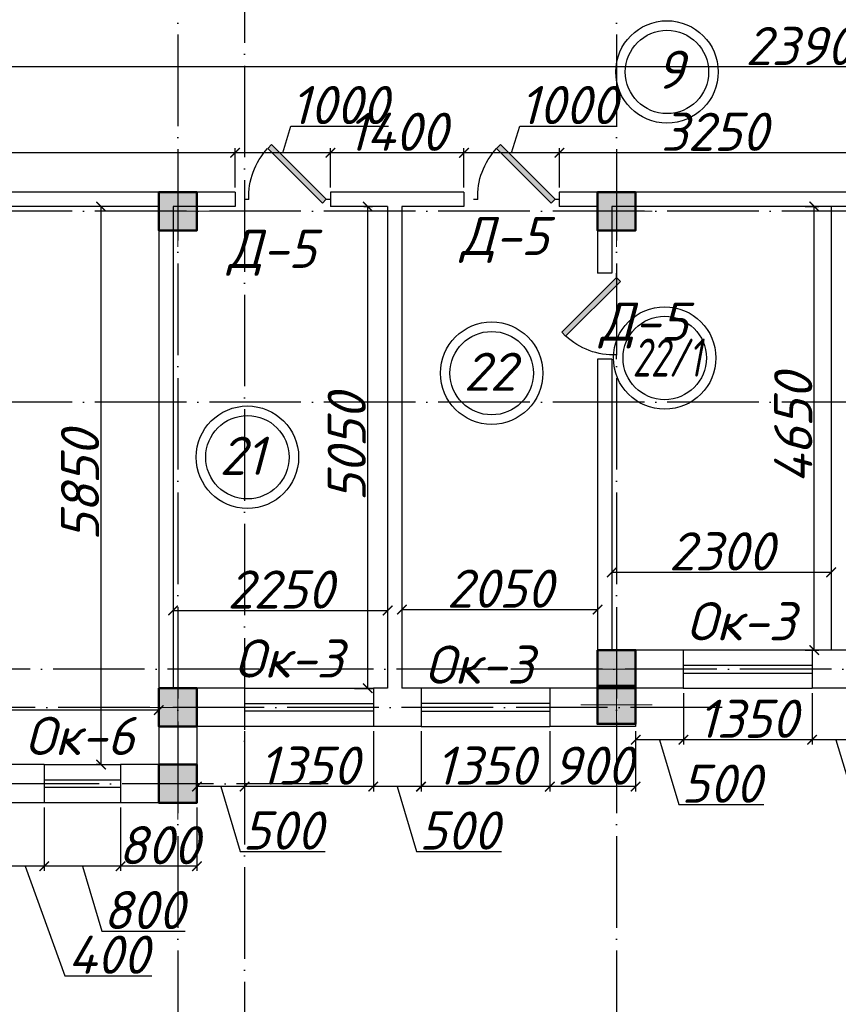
# Model space of a CAD drawing. Header units: millimetres. Extents: x 1112040 to 6903494, y -332921 to -150905.
# Tile 48 of 150: x 1539784 to 1548367, y -223034 to -212714. Entities that reach past the tile are written whole.
import ezdxf

# ---------------------------------------------------------------- set-up
doc = ezdxf.new("R2010")
doc.units = ezdxf.units.MM
doc.linetypes.add('ACAD_ISO04W100', pattern=[30, 24, -3, 0, -3])
doc.layers.add('kolonn', color=7, linetype='Continuous')
doc.layers.add('os', color=253, linetype='Continuous')
doc.styles.get("Standard").update_dxf_attribs({"font": 'isocpeui.ttf'})
doc.dimstyles.new('ISO-25', dxfattribs={"dimtxt": 400, "dimasz": 100, "dimexe": 50, "dimexo": 50, "dimgap": 20, "dimtad": 1, "dimdec": 0, "dimtxsty": 'Standard', "dimblk": 'ARCHTICK', "dimcen": 20, "dimclrd": 1, "dimclre": 1, "dimadec": 0, "dimazin": 0, "dimtfac": 1, "dimtdec": 0, "dimtmove": 0, "dimatfit": 3, "dimldrblk": 'ARCHTICK', "dimfxl": 1, "dimarcsym": 0})

# ---------------------------------------------------------------- blocks, each defined once
blk = doc.blocks.new('ghsdd')
at = {"ltscale": 50}
h = blk.add_hatch(color=256, dxfattribs=at)
h.paths.add_polyline_path([(0, 200), (-200, 200), (-200, 0), (0, 0)])
h.paths.add_polyline_path([(200, 0), (200, 200), (0, 200), (0, 0)])
h.paths.add_polyline_path([(0, 0), (-200, 0), (-200, -200), (0, -200)])
h.paths.add_polyline_path([(0, 0), (0, -200), (200, -200), (200, 0)])
at = {"lineweight": 0}
for p, q in [((0, -374), (0, 374)), ((-374, 0), (374, 0))]:
    blk.add_line(p, q, dxfattribs=at)
at = {"lineweight": 50, "ltscale": 50}
blk.add_lwpolyline([(200, 200), (200, -200), (-200, -200), (-200, 200), (200, 200)], dxfattribs=at)
blk = doc.blocks.new('jfgjhsdf')
blk.add_hatch(color=1).paths.add_polyline_path([(-593, 731), (-637, 687), (0, 50), (44, 94)])
at = {"color": 1}
for p, q in [((0, 1000), (0, 950)), ((0, 50), (0, 0))]:
    blk.add_line(p, q, dxfattribs=at)
blk.add_lwpolyline([(0, 50), (-637, 687), (-593, 731), (44, 94), (0, 50)], dxfattribs=at)
blk.add_arc((-33, 130), 821, 87.662, 132.9147, dxfattribs=at)
blk = doc.blocks.new('_ArchTick')
at = {"color": 0, "linetype": 'ByBlock', "const_width": 0.15}
blk.add_lwpolyline([(-0.5, -0.5), (0.5, 0.5)], dxfattribs=at)
blk = doc.blocks.new('*D2429')
at = {"color": 1, "lineweight": -2, "transparency": 16777216}
for p, q in [((1536142, -213441), (1536142, -213160)), ((1560042, -213441), (1560042, -213160)), ((1560042, -213210), (1536142, -213210))]:
    blk.add_line(p, q, dxfattribs=at)
at = {"color": 1, "lineweight": -2, "transparency": 16777216, "xscale": 100, "yscale": 100, "zscale": 100, "rotation": 180}
blk.add_blockref('_ArchTick', (1536142, -213210), dxfattribs=at)
at = {"color": 1, "lineweight": -2, "transparency": 16777216, "xscale": 100, "yscale": 100, "zscale": 100}
blk.add_blockref('_ArchTick', (1560042, -213210), dxfattribs=at)
at = {"color": 0, "transparency": 16777216, "insert": (1548092, -212990), "char_height": 400, "attachment_point": 5}
blk.add_mtext('23900', dxfattribs=at)
blk = doc.blocks.new('*D2497')
at = {"color": 1, "lineweight": -2, "transparency": 16777216}
for p, q in [((1536542, -219772), (1536542, -219999)), ((1541242, -219772), (1541242, -219999)), ((1536542, -219949), (1541242, -219949))]:
    blk.add_line(p, q, dxfattribs=at)
at = {"color": 1, "lineweight": -2, "transparency": 16777216, "xscale": 100, "yscale": 100, "zscale": 100, "rotation": 180}
blk.add_blockref('_ArchTick', (1536542, -219949), dxfattribs=at)
at = {"color": 1, "lineweight": -2, "transparency": 16777216, "xscale": 100, "yscale": 100, "zscale": 100}
blk.add_blockref('_ArchTick', (1541242, -219949), dxfattribs=at)
at = {"color": 0, "transparency": 16777216, "insert": (1538892, -219726), "char_height": 400, "attachment_point": 5}
blk.add_mtext('4700', dxfattribs=at)
blk = doc.blocks.new('*D2498')
at = {"color": 1, "lineweight": -2, "transparency": 16777216}
for p, q in [((1540636, -214672), (1540587, -214672)), ((1540637, -220522), (1540637, -214672)), ((1540636, -220522), (1540587, -220522))]:
    blk.add_line(p, q, dxfattribs=at)
at = {"color": 1, "lineweight": -2, "transparency": 16777216, "xscale": 100, "yscale": 100, "zscale": 100}
for p, rotation in [((1540637, -214672), 90), ((1540637, -220522), 270)]:
    blk.add_blockref('_ArchTick', p, dxfattribs=dict(at, rotation=rotation))
at = {"color": 0, "transparency": 16777216, "insert": (1540417, -217597), "char_height": 400, "attachment_point": 5, "rotation": 90}
blk.add_mtext('5850', dxfattribs=at)
blk = doc.blocks.new('*D2430')
at = {"color": 1, "lineweight": -2, "transparency": 16777216}
for p, q in [((1541392, -218857), (1541392, -218956)), ((1543642, -218857), (1543642, -218956)), ((1541392, -218906), (1543642, -218906))]:
    blk.add_line(p, q, dxfattribs=at)
at = {"color": 1, "lineweight": -2, "transparency": 16777216, "xscale": 100, "yscale": 100, "zscale": 100, "rotation": 180}
blk.add_blockref('_ArchTick', (1541392, -218906), dxfattribs=at)
at = {"color": 1, "lineweight": -2, "transparency": 16777216, "xscale": 100, "yscale": 100, "zscale": 100}
blk.add_blockref('_ArchTick', (1543642, -218906), dxfattribs=at)
at = {"color": 0, "transparency": 16777216, "insert": (1542517, -218686), "char_height": 400, "attachment_point": 5}
blk.add_mtext('2250', dxfattribs=at)
blk = doc.blocks.new('*D2431')
at = {"color": 1, "lineweight": -2, "transparency": 16777216}
for p, q in [((1543792, -218704), (1543792, -218947)), ((1545842, -218704), (1545842, -218947)), ((1543792, -218897), (1545842, -218897))]:
    blk.add_line(p, q, dxfattribs=at)
at = {"color": 1, "lineweight": -2, "transparency": 16777216, "xscale": 100, "yscale": 100, "zscale": 100, "rotation": 180}
blk.add_blockref('_ArchTick', (1543792, -218897), dxfattribs=at)
at = {"color": 1, "lineweight": -2, "transparency": 16777216, "xscale": 100, "yscale": 100, "zscale": 100}
blk.add_blockref('_ArchTick', (1545842, -218897), dxfattribs=at)
at = {"color": 0, "transparency": 16777216, "insert": (1544817, -218677), "char_height": 400, "attachment_point": 5}
blk.add_mtext('2050', dxfattribs=at)
blk = doc.blocks.new('*D2499')
at = {"color": 1, "lineweight": -2, "transparency": 16777216}
for p, q in [((1543392, -214672), (1543483, -214672)), ((1543433, -219722), (1543433, -214672)), ((1543295, -219722), (1543483, -219722))]:
    blk.add_line(p, q, dxfattribs=at)
at = {"color": 1, "lineweight": -2, "transparency": 16777216, "xscale": 100, "yscale": 100, "zscale": 100}
for p, rotation in [((1543433, -214672), 90), ((1543433, -219722), 270)]:
    blk.add_blockref('_ArchTick', p, dxfattribs=dict(at, rotation=rotation))
at = {"color": 0, "transparency": 16777216, "insert": (1543213, -217197), "char_height": 400, "attachment_point": 5, "rotation": 90}
blk.add_mtext('5050', dxfattribs=at)
blk = doc.blocks.new('*D2432')
at = {"color": 1, "lineweight": -2, "transparency": 16777216}
for p, q in [((1545992, -218420), (1545992, -218556)), ((1548292, -218420), (1548292, -218556)), ((1545992, -218506), (1548292, -218506))]:
    blk.add_line(p, q, dxfattribs=at)
at = {"color": 1, "lineweight": -2, "transparency": 16777216, "xscale": 100, "yscale": 100, "zscale": 100, "rotation": 180}
blk.add_blockref('_ArchTick', (1545992, -218506), dxfattribs=at)
at = {"color": 1, "lineweight": -2, "transparency": 16777216, "xscale": 100, "yscale": 100, "zscale": 100}
blk.add_blockref('_ArchTick', (1548292, -218506), dxfattribs=at)
at = {"color": 0, "transparency": 16777216, "insert": (1547142, -218286), "char_height": 400, "attachment_point": 5}
blk.add_mtext('2300', dxfattribs=at)
blk = doc.blocks.new('*D2500')
at = {"color": 1, "lineweight": -2, "transparency": 16777216}
for p, q in [((1548021, -214672), (1548164, -214672)), ((1548114, -219322), (1548114, -214672)), ((1548021, -219322), (1548164, -219322))]:
    blk.add_line(p, q, dxfattribs=at)
at = {"color": 1, "lineweight": -2, "transparency": 16777216, "xscale": 100, "yscale": 100, "zscale": 100}
for p, rotation in [((1548114, -214672), 90), ((1548114, -219322), 270)]:
    blk.add_blockref('_ArchTick', p, dxfattribs=dict(at, rotation=rotation))
at = {"color": 0, "transparency": 16777216, "insert": (1547894, -216997), "char_height": 400, "attachment_point": 5, "rotation": 90}
blk.add_mtext('4650', dxfattribs=at)
blk = doc.blocks.new('*D2617')
at = {"color": 1, "lineweight": -2, "transparency": 16777216}
for p, q in [((1548092, -219772), (1548092, -220311)), ((1548592, -219772), (1548592, -220311)), ((1548592, -220261), (1548092, -220261)), ((1548342, -220261), (1548546, -220941)), ((1548546, -220941), (1549436, -220941))]:
    blk.add_line(p, q, dxfattribs=at)
at = {"color": 1, "lineweight": -2, "transparency": 16777216, "xscale": 100, "yscale": 100, "zscale": 100, "rotation": 180}
blk.add_blockref('_ArchTick', (1548092, -220261), dxfattribs=at)
at = {"color": 1, "lineweight": -2, "transparency": 16777216, "xscale": 100, "yscale": 100, "zscale": 100}
blk.add_blockref('_ArchTick', (1548592, -220261), dxfattribs=at)
at = {"color": 0, "transparency": 16777216, "insert": (1548991, -220721), "char_height": 400, "attachment_point": 5}
blk.add_mtext('500', dxfattribs=at)
blk = doc.blocks.new('*D2618')
at = {"color": 1, "lineweight": -2, "transparency": 16777216}
for p, q in [((1546742, -219772), (1546742, -220311)), ((1548092, -219772), (1548092, -220311)), ((1548092, -220261), (1546742, -220261))]:
    blk.add_line(p, q, dxfattribs=at)
at = {"color": 1, "lineweight": -2, "transparency": 16777216, "xscale": 100, "yscale": 100, "zscale": 100, "rotation": 180}
blk.add_blockref('_ArchTick', (1546742, -220261), dxfattribs=at)
at = {"color": 1, "lineweight": -2, "transparency": 16777216, "xscale": 100, "yscale": 100, "zscale": 100}
blk.add_blockref('_ArchTick', (1548092, -220261), dxfattribs=at)
at = {"color": 0, "transparency": 16777216, "insert": (1547417, -220041), "char_height": 400, "attachment_point": 5}
blk.add_mtext('1350', dxfattribs=at)
blk = doc.blocks.new('*D2619')
at = {"color": 1, "lineweight": -2, "transparency": 16777216}
for p, q in [((1546742, -219772), (1546742, -220311)), ((1546242, -220172), (1546242, -220311)), ((1546742, -220261), (1546242, -220261)), ((1546492, -220261), (1546696, -220941)), ((1546696, -220941), (1547586, -220941))]:
    blk.add_line(p, q, dxfattribs=at)
at = {"color": 1, "lineweight": -2, "transparency": 16777216, "xscale": 100, "yscale": 100, "zscale": 100, "rotation": 180}
blk.add_blockref('_ArchTick', (1546242, -220261), dxfattribs=at)
at = {"color": 1, "lineweight": -2, "transparency": 16777216, "xscale": 100, "yscale": 100, "zscale": 100}
blk.add_blockref('_ArchTick', (1546742, -220261), dxfattribs=at)
at = {"color": 0, "transparency": 16777216, "insert": (1547141, -220721), "char_height": 400, "attachment_point": 5}
blk.add_mtext('500', dxfattribs=at)
blk = doc.blocks.new('*D2620')
at = {"color": 1, "lineweight": -2, "transparency": 16777216}
for p, q in [((1545342, -220172), (1545342, -220802)), ((1546242, -220172), (1546242, -220802)), ((1546242, -220752), (1545342, -220752))]:
    blk.add_line(p, q, dxfattribs=at)
at = {"color": 1, "lineweight": -2, "transparency": 16777216, "xscale": 100, "yscale": 100, "zscale": 100, "rotation": 180}
blk.add_blockref('_ArchTick', (1545342, -220752), dxfattribs=at)
at = {"color": 1, "lineweight": -2, "transparency": 16777216, "xscale": 100, "yscale": 100, "zscale": 100}
blk.add_blockref('_ArchTick', (1546242, -220752), dxfattribs=at)
at = {"color": 0, "transparency": 16777216, "insert": (1545792, -220532), "char_height": 400, "attachment_point": 5}
blk.add_mtext('900', dxfattribs=at)
blk = doc.blocks.new('*D2621')
at = {"color": 1, "lineweight": -2, "transparency": 16777216}
for p, q in [((1543992, -220172), (1543992, -220802)), ((1545342, -220172), (1545342, -220802)), ((1545342, -220752), (1543992, -220752))]:
    blk.add_line(p, q, dxfattribs=at)
at = {"color": 1, "lineweight": -2, "transparency": 16777216, "xscale": 100, "yscale": 100, "zscale": 100, "rotation": 180}
blk.add_blockref('_ArchTick', (1543992, -220752), dxfattribs=at)
at = {"color": 1, "lineweight": -2, "transparency": 16777216, "xscale": 100, "yscale": 100, "zscale": 100}
blk.add_blockref('_ArchTick', (1545342, -220752), dxfattribs=at)
at = {"color": 0, "transparency": 16777216, "insert": (1544667, -220532), "char_height": 400, "attachment_point": 5}
blk.add_mtext('1350', dxfattribs=at)
blk = doc.blocks.new('*D2622')
at = {"color": 1, "lineweight": -2, "transparency": 16777216}
for p, q in [((1543492, -220172), (1543492, -220802)), ((1543992, -220172), (1543992, -220802)), ((1543992, -220752), (1543492, -220752)), ((1543742, -220752), (1543946, -221432)), ((1543946, -221432), (1544836, -221432))]:
    blk.add_line(p, q, dxfattribs=at)
at = {"color": 1, "lineweight": -2, "transparency": 16777216, "xscale": 100, "yscale": 100, "zscale": 100, "rotation": 180}
blk.add_blockref('_ArchTick', (1543492, -220752), dxfattribs=at)
at = {"color": 1, "lineweight": -2, "transparency": 16777216, "xscale": 100, "yscale": 100, "zscale": 100}
blk.add_blockref('_ArchTick', (1543992, -220752), dxfattribs=at)
at = {"color": 0, "transparency": 16777216, "insert": (1544391, -221212), "char_height": 400, "attachment_point": 5}
blk.add_mtext('500', dxfattribs=at)
blk = doc.blocks.new('*D2623')
at = {"color": 1, "lineweight": -2, "transparency": 16777216}
for p, q in [((1542142, -220172), (1542142, -220802)), ((1543492, -220172), (1543492, -220802)), ((1543492, -220752), (1542142, -220752))]:
    blk.add_line(p, q, dxfattribs=at)
at = {"color": 1, "lineweight": -2, "transparency": 16777216, "xscale": 100, "yscale": 100, "zscale": 100, "rotation": 180}
blk.add_blockref('_ArchTick', (1542142, -220752), dxfattribs=at)
at = {"color": 1, "lineweight": -2, "transparency": 16777216, "xscale": 100, "yscale": 100, "zscale": 100}
blk.add_blockref('_ArchTick', (1543492, -220752), dxfattribs=at)
at = {"color": 0, "transparency": 16777216, "insert": (1542817, -220532), "char_height": 400, "attachment_point": 5}
blk.add_mtext('1350', dxfattribs=at)
blk = doc.blocks.new('*D2624')
at = {"color": 1, "lineweight": -2, "transparency": 16777216}
for p, q in [((1542142, -220172), (1542142, -220802)), ((1541642, -220456), (1541642, -220802)), ((1542142, -220752), (1541642, -220752)), ((1541892, -220752), (1542096, -221432)), ((1542096, -221432), (1542986, -221432))]:
    blk.add_line(p, q, dxfattribs=at)
at = {"color": 1, "lineweight": -2, "transparency": 16777216, "xscale": 100, "yscale": 100, "zscale": 100, "rotation": 180}
blk.add_blockref('_ArchTick', (1541642, -220752), dxfattribs=at)
at = {"color": 1, "lineweight": -2, "transparency": 16777216, "xscale": 100, "yscale": 100, "zscale": 100}
blk.add_blockref('_ArchTick', (1542142, -220752), dxfattribs=at)
at = {"color": 0, "transparency": 16777216, "insert": (1542541, -221212), "char_height": 400, "attachment_point": 5}
blk.add_mtext('500', dxfattribs=at)
blk = doc.blocks.new('*D2625')
at = {"color": 1, "lineweight": -2, "transparency": 16777216}
for p, q in [((1540842, -220972), (1540842, -221636)), ((1541642, -220972), (1541642, -221636)), ((1541642, -221586), (1540842, -221586))]:
    blk.add_line(p, q, dxfattribs=at)
at = {"color": 1, "lineweight": -2, "transparency": 16777216, "xscale": 100, "yscale": 100, "zscale": 100, "rotation": 180}
blk.add_blockref('_ArchTick', (1540842, -221586), dxfattribs=at)
at = {"color": 1, "lineweight": -2, "transparency": 16777216, "xscale": 100, "yscale": 100, "zscale": 100}
blk.add_blockref('_ArchTick', (1541642, -221586), dxfattribs=at)
at = {"color": 0, "transparency": 16777216, "insert": (1541242, -221366), "char_height": 400, "attachment_point": 5}
blk.add_mtext('800', dxfattribs=at)
blk = doc.blocks.new('*D2626')
at = {"color": 1, "lineweight": -2, "transparency": 16777216}
for p, q in [((1540042, -220972), (1540042, -221636)), ((1540842, -220972), (1540842, -221636)), ((1540842, -221586), (1540042, -221586)), ((1540442, -221586), (1540646, -222266)), ((1540646, -222266), (1541518, -222266))]:
    blk.add_line(p, q, dxfattribs=at)
at = {"color": 1, "lineweight": -2, "transparency": 16777216, "xscale": 100, "yscale": 100, "zscale": 100, "rotation": 180}
blk.add_blockref('_ArchTick', (1540042, -221586), dxfattribs=at)
at = {"color": 1, "lineweight": -2, "transparency": 16777216, "xscale": 100, "yscale": 100, "zscale": 100}
blk.add_blockref('_ArchTick', (1540842, -221586), dxfattribs=at)
at = {"color": 0, "transparency": 16777216, "insert": (1541082, -222046), "char_height": 400, "attachment_point": 5}
blk.add_mtext('800', dxfattribs=at)
blk = doc.blocks.new('*D2627')
at = {"color": 1, "lineweight": -2, "transparency": 16777216}
for p, q in [((1539642, -220972), (1539642, -221636)), ((1540042, -220972), (1540042, -221636)), ((1540042, -221586), (1539642, -221586)), ((1539842, -221586), (1540259, -222734)), ((1540259, -222734), (1541168, -222734))]:
    blk.add_line(p, q, dxfattribs=at)
at = {"color": 1, "lineweight": -2, "transparency": 16777216, "xscale": 100, "yscale": 100, "zscale": 100, "rotation": 180}
blk.add_blockref('_ArchTick', (1539642, -221586), dxfattribs=at)
at = {"color": 1, "lineweight": -2, "transparency": 16777216, "xscale": 100, "yscale": 100, "zscale": 100}
blk.add_blockref('_ArchTick', (1540042, -221586), dxfattribs=at)
at = {"color": 0, "transparency": 16777216, "insert": (1540714, -222514), "char_height": 400, "attachment_point": 5}
blk.add_mtext('400', dxfattribs=at)
blk = doc.blocks.new('*D2885')
at = {"color": 1, "lineweight": -2, "transparency": 16777216}
for p, q in [((1545442, -214472), (1545442, -214059)), ((1548692, -214109), (1545442, -214109)), ((1548692, -214472), (1548692, -214059))]:
    blk.add_line(p, q, dxfattribs=at)
at = {"color": 1, "lineweight": -2, "transparency": 16777216, "xscale": 100, "yscale": 100, "zscale": 100, "rotation": 180}
blk.add_blockref('_ArchTick', (1545442, -214109), dxfattribs=at)
at = {"color": 1, "lineweight": -2, "transparency": 16777216, "xscale": 100, "yscale": 100, "zscale": 100}
blk.add_blockref('_ArchTick', (1548692, -214109), dxfattribs=at)
at = {"color": 0, "transparency": 16777216, "insert": (1547067, -213889), "char_height": 400, "attachment_point": 5}
blk.add_mtext('3250', dxfattribs=at)
blk = doc.blocks.new('*D2886')
at = {"color": 1, "lineweight": -2, "transparency": 16777216}
for p, q in [((1544942, -214109), (1545026, -213829)), ((1545026, -213829), (1546049, -213829)), ((1544442, -214472), (1544442, -214059)), ((1545442, -214109), (1544442, -214109)), ((1545442, -214472), (1545442, -214059))]:
    blk.add_line(p, q, dxfattribs=at)
at = {"color": 1, "lineweight": -2, "transparency": 16777216, "xscale": 100, "yscale": 100, "zscale": 100, "rotation": 180}
blk.add_blockref('_ArchTick', (1544442, -214109), dxfattribs=at)
at = {"color": 1, "lineweight": -2, "transparency": 16777216, "xscale": 100, "yscale": 100, "zscale": 100}
blk.add_blockref('_ArchTick', (1545442, -214109), dxfattribs=at)
at = {"color": 0, "transparency": 16777216, "insert": (1545537, -213609), "char_height": 400, "attachment_point": 5}
blk.add_mtext('1000', dxfattribs=at)
blk = doc.blocks.new('*D2887')
at = {"color": 1, "lineweight": -2, "transparency": 16777216}
for p, q in [((1543042, -214472), (1543042, -214059)), ((1544442, -214109), (1543042, -214109)), ((1544442, -214472), (1544442, -214059))]:
    blk.add_line(p, q, dxfattribs=at)
at = {"color": 1, "lineweight": -2, "transparency": 16777216, "xscale": 100, "yscale": 100, "zscale": 100, "rotation": 180}
blk.add_blockref('_ArchTick', (1543042, -214109), dxfattribs=at)
at = {"color": 1, "lineweight": -2, "transparency": 16777216, "xscale": 100, "yscale": 100, "zscale": 100}
blk.add_blockref('_ArchTick', (1544442, -214109), dxfattribs=at)
at = {"color": 0, "transparency": 16777216, "insert": (1543742, -213889), "char_height": 400, "attachment_point": 5}
blk.add_mtext('1400', dxfattribs=at)
blk = doc.blocks.new('*D2888')
at = {"color": 1, "lineweight": -2, "transparency": 16777216}
for p, q in [((1542542, -214109), (1542626, -213829)), ((1542626, -213829), (1543649, -213829)), ((1542042, -214472), (1542042, -214059)), ((1543042, -214109), (1542042, -214109)), ((1543042, -214472), (1543042, -214059))]:
    blk.add_line(p, q, dxfattribs=at)
at = {"color": 1, "lineweight": -2, "transparency": 16777216, "xscale": 100, "yscale": 100, "zscale": 100, "rotation": 180}
blk.add_blockref('_ArchTick', (1542042, -214109), dxfattribs=at)
at = {"color": 1, "lineweight": -2, "transparency": 16777216, "xscale": 100, "yscale": 100, "zscale": 100}
blk.add_blockref('_ArchTick', (1543042, -214109), dxfattribs=at)
at = {"color": 0, "transparency": 16777216, "insert": (1543137, -213609), "char_height": 400, "attachment_point": 5}
blk.add_mtext('1000', dxfattribs=at)
blk = doc.blocks.new('*D2889')
at = {"color": 1, "lineweight": -2, "transparency": 16777216}
for p, q in [((1536142, -214472), (1536142, -214059)), ((1542042, -214109), (1536142, -214109)), ((1542042, -214472), (1542042, -214059))]:
    blk.add_line(p, q, dxfattribs=at)
at = {"color": 1, "lineweight": -2, "transparency": 16777216, "xscale": 100, "yscale": 100, "zscale": 100, "rotation": 180}
blk.add_blockref('_ArchTick', (1536142, -214109), dxfattribs=at)
at = {"color": 1, "lineweight": -2, "transparency": 16777216, "xscale": 100, "yscale": 100, "zscale": 100}
blk.add_blockref('_ArchTick', (1542042, -214109), dxfattribs=at)
at = {"color": 0, "transparency": 16777216, "insert": (1539092, -213889), "char_height": 400, "attachment_point": 5}
blk.add_mtext('5900', dxfattribs=at)
blk = doc.blocks.new('swww222s')
at = {"color": 1}
for centre, radius in [((16795, -33798), 537), ((16795, -33798), 437), ((16771, -36796), 537), ((14957, -36955), 537), ((16771, -36796), 437), ((14957, -36955), 437), ((12396, -37836), 537), ((12396, -37836), 437)]:
    blk.add_circle(centre, radius, dxfattribs=at)
for s, p in [('9', (16680, -33974)), ('22', (14664, -37140)), ('21', (12103, -38021))]:
    blk.add_text(s, height=400, dxfattribs=at).set_placement(p)
at = {"color": 1, "width": 0.7}
blk.add_text('22/1', height=400, dxfattribs=at).set_placement((16433, -36992))

msp = doc.modelspace()

# ---------------------------------------------------------------- linework, layer by layer
at = {"lineweight": 30}
for p, q in [((1542041.8, -214521.9), (1536141.8, -214521.9)), ((1542041.8, -214521.9), (1542041.8, -214671.9)), ((1543041.8, -214521.9), (1543041.8, -214671.9)), ((1544441.8, -214521.9), (1543041.8, -214521.9)), ((1544441.8, -214521.9), (1544441.8, -214671.9)), ((1548691.8, -214521.9), (1545441.8, -214521.9)), ((1545441.8, -214521.9), (1545441.8, -214671.9)), ((1541241.8, -214671.9), (1536291.8, -214671.9)), ((1541241.8, -214671.9), (1541241.8, -220521.9)), ((1542041.8, -214671.9), (1541391.8, -214671.9)), ((1541391.8, -214671.9), (1541391.8, -219721.9)), ((1543641.8, -214671.9), (1543041.8, -214671.9)), ((1543641.8, -214671.9), (1543641.8, -219721.9)), ((1543791.8, -214671.9), (1543791.8, -219721.9)), ((1544441.8, -214671.9), (1543791.8, -214671.9)), ((1545841.8, -214671.9), (1545441.8, -214671.9)), ((1545841.8, -214671.9), (1545841.8, -215371.9)), ((1548691.8, -214671.9), (1545991.8, -214671.9)), ((1545991.8, -214671.9), (1545991.8, -215371.9)), ((1548291.8, -214671.9), (1548291.8, -219321.9)), ((1545991.8, -215371.9), (1545841.8, -215371.9)), ((1545991.8, -216271.9), (1545841.8, -216271.9)), ((1545841.8, -216271.9), (1545841.8, -219721.9)), ((1545991.8, -216271.9), (1545991.8, -219321.9)), ((1546741.8, -219321.9), (1545991.8, -219321.9)), ((1546741.8, -219321.9), (1546741.8, -219721.9)), ((1548591.8, -219321.9), (1548091.8, -219321.9)), ((1548091.8, -219321.9), (1548091.8, -219721.9)), ((1542141.8, -219721.9), (1541241.8, -219721.9)), ((1542141.8, -219721.9), (1542141.8, -220121.9)), ((1543491.8, -219721.9), (1543491.8, -220121.9)), ((1543641.8, -219721.9), (1543491.8, -219721.9)), ((1543991.8, -219721.9), (1543791.8, -219721.9)), ((1543991.8, -219721.9), (1543991.8, -220121.9)), ((1545341.8, -219721.9), (1545341.8, -220121.9)), ((1545841.8, -219721.9), (1545341.8, -219721.9)), ((1546741.8, -219721.9), (1546241.8, -219721.9)), ((1546241.8, -219721.9), (1546241.8, -220121.9)), ((1548591.8, -219721.9), (1548091.8, -219721.9)), ((1542141.8, -220121.9), (1541641.8, -220121.9)), ((1541641.8, -220121.9), (1541641.8, -220921.9)), ((1543991.8, -220121.9), (1543491.8, -220121.9)), ((1546241.8, -220121.9), (1545341.8, -220121.9)), ((1540041.8, -220521.9), (1539641.8, -220521.9)), ((1540041.8, -220521.9), (1540041.8, -220921.9)), ((1540841.8, -220521.9), (1540841.8, -220921.9)), ((1541241.8, -220521.9), (1540841.8, -220521.9)), ((1540041.8, -220921.9), (1539641.8, -220921.9)), ((1541641.8, -220921.9), (1540841.8, -220921.9))]:
    msp.add_line(p, q, dxfattribs=at)
at = {"color": 1}
for p, q in [((1548091.8, -219321.9), (1546741.8, -219321.9)), ((1548091.8, -219481.9), (1546741.8, -219481.9)), ((1546741.8, -219561.9), (1548091.8, -219561.9)), ((1542141.8, -219721.9), (1543491.8, -219721.9)), ((1545341.8, -219721.9), (1543991.8, -219721.9)), ((1546741.8, -219721.9), (1548091.8, -219721.9)), ((1542141.8, -219881.9), (1543491.8, -219881.9)), ((1545341.8, -219881.9), (1543991.8, -219881.9)), ((1543491.8, -219961.9), (1542141.8, -219961.9)), ((1543991.8, -219961.9), (1545341.8, -219961.9)), ((1543491.8, -220121.9), (1542141.8, -220121.9)), ((1543991.8, -220121.9), (1545341.8, -220121.9)), ((1540041.8, -220521.9), (1540841.8, -220521.9)), ((1540041.8, -220681.9), (1540841.8, -220681.9)), ((1540841.8, -220761.9), (1540041.8, -220761.9)), ((1540841.8, -220921.9), (1540041.8, -220921.9))]:
    msp.add_line(p, q, dxfattribs=at)
at = {"layer": 'os', "linetype": 'ACAD_ISO04W100', "ltscale": 40}
for p, q in [((1541441.8, -164865.7), (1541441.8, -226089.4)), ((1546041.8, -164865.7), (1546041.8, -226089.4)), ((1542141.8, -190394.5), (1542141.8, -226089.4)), ((1569135.1, -214721.9), (1484191.9, -214721.9)), ((1569135.1, -216721.9), (1484191.9, -216721.9)), ((1561494.9, -219521.9), (1484191.9, -219521.9)), ((1547148.5, -219921.9), (1484191.9, -219921.9)), ((1543017.7, -220721.9), (1484191.9, -220721.9))]:
    msp.add_line(p, q, dxfattribs=at)

# ---------------------------------------------------------------- block references
msp.add_blockref('swww222s', (1529775.5, -179463.8))
at = {"zscale": 0.9000000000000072}
for p, xscale, yscale, rotation in [((1543041.8, -214596.9), -0.8999999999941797, 0.8999999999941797, 90), ((1545441.8, -214596.9), -0.8999999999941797, 0.8999999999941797, 90), ((1546041.8, -215371.9), -0.8999999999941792, 0.8999999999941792, 180)]:
    msp.add_blockref('jfgjhsdf', p, dxfattribs=dict(at, xscale=xscale, yscale=yscale, rotation=rotation))
at = {"layer": 'kolonn', "xscale": -1}
for p in [(1541441.8, -214721.9), (1546041.8, -214721.9), (1546041.8, -219521.9), (1541441.8, -219921.9), (1546041.8, -219895.5), (1541441.8, -220721.9)]:
    msp.add_blockref('ghsdd', p, dxfattribs=at)

# ---------------------------------------------------------------- texts
at = {"color": 1}
for s, p in [('Д-5', (1544406.8, -215180.8)), ('Д-5', (1541966.5, -215315.4)), ('Д-5', (1545866.5, -216078.3)), ('Ок-3', (1546773.9, -219219)), ('Ок-3', (1542034.9, -219609.5)), ('Ок-3', (1544030, -219673.6)), ('Ок-6', (1539839, -220420.7))]:
    msp.add_text(s, height=400, dxfattribs=at).set_placement(p)

# ---------------------------------------------------------------- dimensions: what is measured, and where the dimension line sits
for base, p1, p2, picture, middle in [((1536141.8, -213210.5), (1560041.8, -213491.3), (1536141.8, -213491.3), '*D2429', (1548091.8, -212990.5)), ((1548291.8, -218506.4), (1545991.8, -218370.3), (1548291.8, -218370.3), '*D2432', (1547141.8, -218286.4)), ((1543641.8, -218905.9), (1541391.8, -218807.3), (1543641.8, -218807.3), '*D2430', (1542516.8, -218685.9)), ((1545841.8, -218897.5), (1543791.8, -218654.2), (1545841.8, -218654.2), '*D2431', (1544816.8, -218677.5)), ((1541241.8, -219948.8), (1536541.8, -219721.9), (1541241.8, -219721.9), '*D2497', (1538891.8, -219726.2)), ((1545341.8, -220752.1), (1546241.8, -220121.9), (1545341.8, -220121.9), '*D2620', (1545791.8, -220532.1))]:
    dim = msp.add_linear_dim(base=base, p1=p1, p2=p2, dimstyle='ISO-25')
    dim.commit()
    dim.dimension.update_dxf_attribs({"geometry": picture, "text_midpoint": middle})
for base, p1, p2, picture, middle in [((1542041.8, -214109), (1543041.8, -214521.9), (1542041.8, -214521.9), '*D2888', (1542645.8, -213609)), ((1544441.8, -214109), (1545441.8, -214521.9), (1544441.8, -214521.9), '*D2886', (1545045.8, -213609)), ((1536141.8, -214109), (1542041.8, -214521.9), (1536141.8, -214521.9), '*D2889', (1539091.8, -213889)), ((1543041.8, -214109), (1544441.8, -214521.9), (1543041.8, -214521.9), '*D2887', (1543741.8, -213889)), ((1545441.8, -214109), (1548691.8, -214521.9), (1545441.8, -214521.9), '*D2885', (1547066.8, -213889)), ((1546241.8, -220261.1), (1546741.8, -219721.9), (1546241.8, -220121.9), '*D2619', (1546715.8, -220721.1)), ((1546741.8, -220261.1), (1548091.8, -219721.9), (1546741.8, -219721.9), '*D2618', (1547416.8, -220041.1)), ((1548091.8, -220261.1), (1548591.8, -219721.9), (1548091.8, -219721.9), '*D2617', (1548565.8, -220721.1)), ((1541641.8, -220752.1), (1542141.8, -220121.9), (1541641.8, -220406.3), '*D2624', (1542115.8, -221212.1)), ((1542141.8, -220752.1), (1543491.8, -220121.9), (1542141.8, -220121.9), '*D2623', (1542816.8, -220532.1)), ((1543491.8, -220752.1), (1543991.8, -220121.9), (1543491.8, -220121.9), '*D2622', (1543965.8, -221212.1)), ((1543991.8, -220752.1), (1545341.8, -220121.9), (1543991.8, -220121.9), '*D2621', (1544666.8, -220532.1)), ((1540041.8, -221586.1), (1540841.8, -220921.9), (1540041.8, -220921.9), '*D2626', (1540665.8, -222046.1))]:
    dim = msp.add_linear_dim(base=base, p1=p1, p2=p2, dimstyle='ISO-25', override={"dimtmove": 1})
    dim.commit()
    dim.dimension.update_dxf_attribs({"geometry": picture, "text_midpoint": middle})
for base, p1, p2, picture, middle in [((1540636.7, -214671.9), (1540686.1, -220521.9), (1540686.1, -214671.9), '*D2498', (1540416.7, -217596.9)), ((1543432.9, -214671.9), (1543245.1, -219721.9), (1543341.8, -214671.9), '*D2499', (1543212.9, -217196.9)), ((1548113.9, -214671.9), (1547971.4, -219321.9), (1547971.4, -214671.9), '*D2500', (1547893.9, -216996.9))]:
    dim = msp.add_linear_dim(base=base, p1=p1, p2=p2, angle=90, dimstyle='ISO-25')
    dim.commit()
    dim.dimension.update_dxf_attribs({"geometry": picture, "text_midpoint": middle})
dim = msp.add_linear_dim(base=(1539641.8, -221586.1), p1=(1540041.8, -220921.9), p2=(1539641.8, -220921.9), dimstyle='ISO-25', override={"dimtmove": 1})
dim.commit()
dim.dimension.update_dxf_attribs({"geometry": '*D2627', "text_midpoint": (1540279.1, -222733.7), "dimtype": 160})
dim = msp.add_linear_dim(base=(1540841.8, -221586.1), p1=(1541641.8, -220921.9), p2=(1540841.8, -220921.9), dimstyle='ISO-25')
dim.commit()
dim.dimension.update_dxf_attribs({"geometry": '*D2625', "text_midpoint": (1541241.8, -221586.1), "dimtype": 160})

doc.saveas('drawing.dxf')
